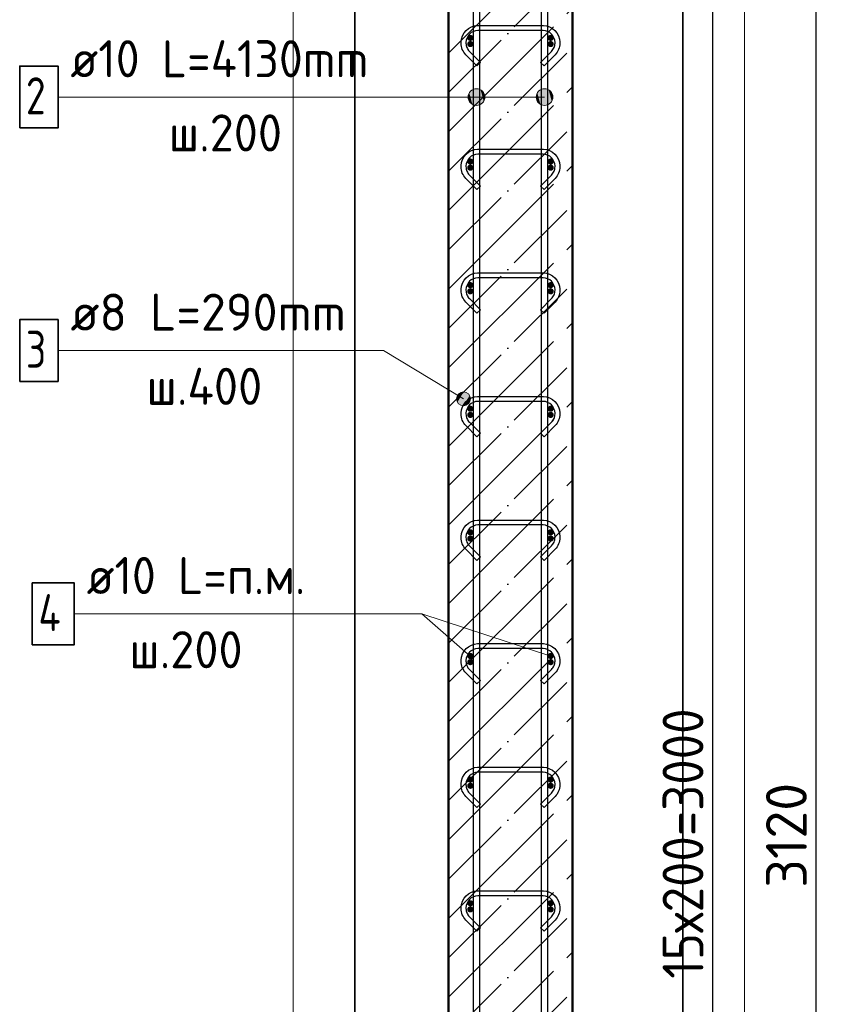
# Model space of a CAD drawing. Header units: millimetres. Extents: x -26477 to 45326, y 46540 to 77465.
# Tile 15 of 50: x -22978 to -21653, y 69815 to 71408. Entities that reach past the tile are written whole.
import ezdxf

# ---------------------------------------------------------------- set-up
doc = ezdxf.new("R2010")
doc.units = ezdxf.units.MM
doc.header["$PDMODE"] = 65
doc.linetypes.add('______11', pattern=[150, 120, -15, 0, -15])
doc.linetypes.add('______5', pattern=[330, 240, -30, 30, -30])
for name, color, linetype, lineweight in [('Standard', 7, 'Continuous', 25), ('Арм.стержн. Арматура края', 96, 'Continuous', 35), ('Арм.стержн. вертикальными 1', 22, 'Continuous', 35), ('Арм.стержн.горизонт. 1', 180, 'Continuous', 35), ('Размерная линия_ общее', 7, 'Continuous', 13)]:
    doc.layers.add(name, color=color, linetype=linetype, lineweight=lineweight)
doc.layers.add('Арм.стержн.Стяжки', color=7, linetype='Continuous', lineweight=35, true_color=0x501e0f)
doc.styles.add('ISOCPEUR', font='ISOCPEUR')
doc.dimstyles.new('DIMSTYLE_5', dxfattribs={"dimtxt": 66, "dimasz": 75, "dimexe": 0, "dimexo": 0, "dimgap": 33, "dimtad": 2, "dimdec": 0, "dimrnd": 5, "dimzin": 12, "dimdsep": 46, "dimtxsty": 'ISOCPEUR', "dimblk1": 'ALL_ML_STRICH', "dimblk2": 'ALL_ML_STRICH', "dimsah": 1, "dimcen": 0, "dimclrd": 7, "dimclre": 256, "dimclrt": 7, "dimadec": 0, "dimazin": 0, "dimtfac": 1, "dimtdec": 0, "dimtix": 1, "dimtmove": 2, "dimatfit": 3, "dimfxl": 0, "dimtzin": 0, "dimlwd": 0, "dimlwe": -3, "dimarcsym": 0})

# ---------------------------------------------------------------- blocks, each defined once
blk = doc.blocks.new('ALL_ML_STRICH')
at = {"color": 0, "linetype": 'ByBlock', "lineweight": -2}
for p, q in [((0, -0.5), (0, 0.5)), ((-0.3, -0.3), (0.3, 0.3)), ((-1, 0), (0.5, 0))]:
    blk.add_line(p, q, dxfattribs=at)
blk = doc.blocks.new('*D40')
at = {"layer": 'DEFPOINTS', "color": 7, "linetype": 'Continuous', "lineweight": 13, "transparency": 33554687}
for p in [(-21988.7, 71638.6), (-21960.1, 68518.6), (-21690.8, 68518.6)]:
    blk.add_point(p, dxfattribs=at)
at = {"layer": 'Размерная линия_ общее', "color": 253, "linetype": 'Continuous', "lineweight": -2, "true_color": 0xa0a0a0, "transparency": 33554687}
for p, q in [((-21968.7, 71638.6), (-21690.8, 71638.6)), ((-21940.1, 68518.6), (-21690.8, 68518.6))]:
    blk.add_line(p, q, dxfattribs=at)
at = {"layer": 'Размерная линия_ общее', "color": 7, "linetype": 'Continuous', "lineweight": -2, "transparency": 33554687}
blk.add_line((-21690.8, 68518.6), (-21690.8, 71638.6), dxfattribs=at)
at = {"layer": 'Размерная линия_ общее', "color": 7, "linetype": 'Continuous', "lineweight": 13, "transparency": 33554687, "xscale": 75, "yscale": 75, "zscale": 75}
for p, rotation in [((-21690.8, 71638.6), 90), ((-21690.8, 68518.6), 270)]:
    blk.add_blockref('ALL_ML_STRICH', p, dxfattribs=dict(at, rotation=rotation))
at = {"layer": 'Размерная линия_ общее', "color": 7, "linetype": 'Continuous', "lineweight": 13, "transparency": 33554687, "insert": (-21738.8, 70088.5), "char_height": 66, "width": 264, "attachment_point": 5, "rotation": 90, "style": 'ISOCPEUR'}
blk.add_mtext('\\A1;{3120}', dxfattribs=at)
blk = doc.blocks.new('*D43')
at = {"layer": 'DEFPOINTS', "color": 7, "linetype": 'Continuous', "lineweight": 13, "transparency": 33554687}
for p in [(-22119.9, 71578.6), (-22119.9, 68578.6), (-21858, 68578.6)]:
    blk.add_point(p, dxfattribs=at)
at = {"layer": 'Размерная линия_ общее', "color": 253, "linetype": 'Continuous', "lineweight": -2, "true_color": 0xa0a0a0, "transparency": 33554687}
for p, q in [((-22099.9, 71578.6), (-21858, 71578.6)), ((-22099.9, 68578.6), (-21858, 68578.6))]:
    blk.add_line(p, q, dxfattribs=at)
at = {"layer": 'Размерная линия_ общее', "color": 7, "linetype": 'Continuous', "lineweight": -2, "transparency": 33554687}
blk.add_line((-21858, 68578.6), (-21858, 71578.6), dxfattribs=at)
at = {"layer": 'Размерная линия_ общее', "color": 7, "linetype": 'Continuous', "lineweight": 13, "transparency": 33554687, "xscale": 75, "yscale": 75, "zscale": 75}
for p, rotation in [((-21858, 71578.6), 90), ((-21858, 68578.6), 270)]:
    blk.add_blockref('ALL_ML_STRICH', p, dxfattribs=dict(at, rotation=rotation))
at = {"layer": 'Размерная линия_ общее', "color": 7, "linetype": 'Continuous', "lineweight": 13, "transparency": 33554687, "insert": (-21939, 69856.6), "char_height": 66, "width": 3.3, "attachment_point": 1, "rotation": 90, "line_spacing_factor": 0.60241, "style": 'ISOCPEUR'}
blk.add_mtext('\\W0.91;15х200=3000', dxfattribs=at)

msp = doc.modelspace()

# ---------------------------------------------------------------- hatches: boundary and pattern name
at = {"layer": 'Арм.стержн. Арматура края', "linetype": 'Continuous', "lineweight": 50, "transparency": 33554687}
for points in [[(-22244.9, 71368.6), (-22245.3, 71370.6), (-22246.4, 71372.2), (-22248, 71373.3), (-22249.9, 71373.6), (-22251.8, 71373.3), (-22253.5, 71372.2), (-22254.6, 71370.6), (-22254.9, 71368.6), (-22254.6, 71366.7), (-22253.5, 71365.1), (-22251.8, 71364), (-22249.9, 71363.6), (-22248, 71364), (-22246.4, 71365.1), (-22245.3, 71366.7)], [(-22114.9, 71368.6), (-22115.3, 71370.6), (-22116.4, 71372.2), (-22118, 71373.3), (-22119.9, 71373.6), (-22121.8, 71373.3), (-22123.5, 71372.2), (-22124.6, 71370.6), (-22124.9, 71368.6), (-22124.6, 71366.7), (-22123.5, 71365.1), (-22121.8, 71364), (-22119.9, 71363.6), (-22118, 71364), (-22116.4, 71365.1), (-22115.3, 71366.7)], [(-22244.9, 71168.6), (-22245.3, 71170.6), (-22246.4, 71172.2), (-22248, 71173.3), (-22249.9, 71173.6), (-22251.8, 71173.3), (-22253.5, 71172.2), (-22254.6, 71170.6), (-22254.9, 71168.6), (-22254.6, 71166.7), (-22253.5, 71165.1), (-22251.8, 71164), (-22249.9, 71163.6), (-22248, 71164), (-22246.4, 71165.1), (-22245.3, 71166.7)], [(-22114.9, 71168.6), (-22115.3, 71170.6), (-22116.4, 71172.2), (-22118, 71173.3), (-22119.9, 71173.6), (-22121.8, 71173.3), (-22123.5, 71172.2), (-22124.6, 71170.6), (-22124.9, 71168.6), (-22124.6, 71166.7), (-22123.5, 71165.1), (-22121.8, 71164), (-22119.9, 71163.6), (-22118, 71164), (-22116.4, 71165.1), (-22115.3, 71166.7)], [(-22244.9, 70968.6), (-22245.3, 70970.6), (-22246.4, 70972.2), (-22248, 70973.3), (-22249.9, 70973.6), (-22251.8, 70973.3), (-22253.5, 70972.2), (-22254.6, 70970.6), (-22254.9, 70968.6), (-22254.6, 70966.7), (-22253.5, 70965.1), (-22251.8, 70964), (-22249.9, 70963.6), (-22248, 70964), (-22246.4, 70965.1), (-22245.3, 70966.7)], [(-22114.9, 70968.6), (-22115.3, 70970.6), (-22116.4, 70972.2), (-22118, 70973.3), (-22119.9, 70973.6), (-22121.8, 70973.3), (-22123.5, 70972.2), (-22124.6, 70970.6), (-22124.9, 70968.6), (-22124.6, 70966.7), (-22123.5, 70965.1), (-22121.8, 70964), (-22119.9, 70963.6), (-22118, 70964), (-22116.4, 70965.1), (-22115.3, 70966.7)], [(-22244.9, 70768.6), (-22245.3, 70770.6), (-22246.4, 70772.2), (-22248, 70773.3), (-22249.9, 70773.6), (-22251.8, 70773.3), (-22253.5, 70772.2), (-22254.6, 70770.6), (-22254.9, 70768.6), (-22254.6, 70766.7), (-22253.5, 70765.1), (-22251.8, 70764), (-22249.9, 70763.6), (-22248, 70764), (-22246.4, 70765.1), (-22245.3, 70766.7)], [(-22114.9, 70768.6), (-22115.3, 70770.6), (-22116.4, 70772.2), (-22118, 70773.3), (-22119.9, 70773.6), (-22121.8, 70773.3), (-22123.5, 70772.2), (-22124.6, 70770.6), (-22124.9, 70768.6), (-22124.6, 70766.7), (-22123.5, 70765.1), (-22121.8, 70764), (-22119.9, 70763.6), (-22118, 70764), (-22116.4, 70765.1), (-22115.3, 70766.7)], [(-22244.9, 70568.6), (-22245.3, 70570.6), (-22246.4, 70572.2), (-22248, 70573.3), (-22249.9, 70573.6), (-22251.8, 70573.3), (-22253.5, 70572.2), (-22254.6, 70570.6), (-22254.9, 70568.6), (-22254.6, 70566.7), (-22253.5, 70565.1), (-22251.8, 70564), (-22249.9, 70563.6), (-22248, 70564), (-22246.4, 70565.1), (-22245.3, 70566.7)], [(-22114.9, 70568.6), (-22115.3, 70570.6), (-22116.4, 70572.2), (-22118, 70573.3), (-22119.9, 70573.6), (-22121.8, 70573.3), (-22123.5, 70572.2), (-22124.6, 70570.6), (-22124.9, 70568.6), (-22124.6, 70566.7), (-22123.5, 70565.1), (-22121.8, 70564), (-22119.9, 70563.6), (-22118, 70564), (-22116.4, 70565.1), (-22115.3, 70566.7)], [(-22244.9, 70368.6), (-22245.3, 70370.6), (-22246.4, 70372.2), (-22248, 70373.3), (-22249.9, 70373.6), (-22251.8, 70373.3), (-22253.5, 70372.2), (-22254.6, 70370.6), (-22254.9, 70368.6), (-22254.6, 70366.7), (-22253.5, 70365.1), (-22251.8, 70364), (-22249.9, 70363.6), (-22248, 70364), (-22246.4, 70365.1), (-22245.3, 70366.7)], [(-22114.9, 70368.6), (-22115.3, 70370.6), (-22116.4, 70372.2), (-22118, 70373.3), (-22119.9, 70373.6), (-22121.8, 70373.3), (-22123.5, 70372.2), (-22124.6, 70370.6), (-22124.9, 70368.6), (-22124.6, 70366.7), (-22123.5, 70365.1), (-22121.8, 70364), (-22119.9, 70363.6), (-22118, 70364), (-22116.4, 70365.1), (-22115.3, 70366.7)], [(-22244.9, 70168.6), (-22245.3, 70170.6), (-22246.4, 70172.2), (-22248, 70173.3), (-22249.9, 70173.6), (-22251.8, 70173.3), (-22253.5, 70172.2), (-22254.6, 70170.6), (-22254.9, 70168.6), (-22254.6, 70166.7), (-22253.5, 70165.1), (-22251.8, 70164), (-22249.9, 70163.6), (-22248, 70164), (-22246.4, 70165.1), (-22245.3, 70166.7)], [(-22114.9, 70168.6), (-22115.3, 70170.6), (-22116.4, 70172.2), (-22118, 70173.3), (-22119.9, 70173.6), (-22121.8, 70173.3), (-22123.5, 70172.2), (-22124.6, 70170.6), (-22124.9, 70168.6), (-22124.6, 70166.7), (-22123.5, 70165.1), (-22121.8, 70164), (-22119.9, 70163.6), (-22118, 70164), (-22116.4, 70165.1), (-22115.3, 70166.7)], [(-22244.9, 69968.6), (-22245.3, 69970.6), (-22246.4, 69972.2), (-22248, 69973.3), (-22249.9, 69973.6), (-22251.8, 69973.3), (-22253.5, 69972.2), (-22254.6, 69970.6), (-22254.9, 69968.6), (-22254.6, 69966.7), (-22253.5, 69965.1), (-22251.8, 69964), (-22249.9, 69963.6), (-22248, 69964), (-22246.4, 69965.1), (-22245.3, 69966.7)], [(-22114.9, 69968.6), (-22115.3, 69970.6), (-22116.4, 69972.2), (-22118, 69973.3), (-22119.9, 69973.6), (-22121.8, 69973.3), (-22123.5, 69972.2), (-22124.6, 69970.6), (-22124.9, 69968.6), (-22124.6, 69966.7), (-22123.5, 69965.1), (-22121.8, 69964), (-22119.9, 69963.6), (-22118, 69964), (-22116.4, 69965.1), (-22115.3, 69966.7)]]:
    msp.add_hatch(color=4, dxfattribs=at).paths.add_polyline_path(points)
at = {"layer": 'Арм.стержн. вертикальными 1', "linetype": 'Continuous', "lineweight": 13, "transparency": 33554687}
for points in [[(-22251.5, 71276.2), (-22251.5, 71289.7), (-22253.4, 71282.9)], [(-22251.5, 71276.2), (-22251.5, 71289.7), (-22253.4, 71282.9)], [(-22251.5, 71289.7), (-22246.7, 71271.3), (-22246.7, 71294.5)], [(-22251.5, 71289.7), (-22246.7, 71271.3), (-22246.7, 71294.5)], [(-22251.5, 71289.7), (-22251.5, 71276.2), (-22246.7, 71271.3)], [(-22251.5, 71289.7), (-22251.5, 71276.2), (-22246.7, 71271.3)], [(-22246.7, 71294.5), (-22239.9, 71269.4), (-22239.9, 71296.4)], [(-22246.7, 71294.5), (-22239.9, 71269.4), (-22239.9, 71296.4)], [(-22246.7, 71294.5), (-22246.7, 71271.3), (-22239.9, 71269.4)], [(-22246.7, 71294.5), (-22246.7, 71271.3), (-22239.9, 71269.4)], [(-22239.9, 71296.4), (-22239.9, 71269.4), (-22233.2, 71271.3)], [(-22239.9, 71296.4), (-22233.2, 71271.3), (-22233.2, 71294.5)], [(-22239.9, 71296.4), (-22239.9, 71269.4), (-22233.2, 71271.3)], [(-22239.9, 71296.4), (-22233.2, 71271.3), (-22233.2, 71294.5)], [(-22233.2, 71294.5), (-22233.2, 71271.3), (-22228.3, 71276.2)], [(-22233.2, 71294.5), (-22228.3, 71276.2), (-22228.3, 71289.7)], [(-22233.2, 71294.5), (-22233.2, 71271.3), (-22228.3, 71276.2)], [(-22233.2, 71294.5), (-22228.3, 71276.2), (-22228.3, 71289.7)], [(-22228.3, 71289.7), (-22228.3, 71276.2), (-22226.4, 71282.9)], [(-22228.3, 71289.7), (-22228.3, 71276.2), (-22226.4, 71282.9)], [(-22141.5, 71276.2), (-22141.5, 71289.7), (-22143.4, 71282.9)], [(-22141.5, 71276.2), (-22141.5, 71289.7), (-22143.4, 71282.9)], [(-22141.5, 71289.7), (-22136.7, 71271.3), (-22136.7, 71294.5)], [(-22141.5, 71289.7), (-22136.7, 71271.3), (-22136.7, 71294.5)], [(-22141.5, 71289.7), (-22141.5, 71276.2), (-22136.7, 71271.3)], [(-22141.5, 71289.7), (-22141.5, 71276.2), (-22136.7, 71271.3)], [(-22136.7, 71294.5), (-22129.9, 71269.4), (-22129.9, 71296.4)], [(-22136.7, 71294.5), (-22129.9, 71269.4), (-22129.9, 71296.4)], [(-22136.7, 71294.5), (-22136.7, 71271.3), (-22129.9, 71269.4)], [(-22136.7, 71294.5), (-22136.7, 71271.3), (-22129.9, 71269.4)], [(-22129.9, 71296.4), (-22129.9, 71269.4), (-22123.2, 71271.3)], [(-22129.9, 71296.4), (-22123.2, 71271.3), (-22123.2, 71294.5)], [(-22129.9, 71296.4), (-22129.9, 71269.4), (-22123.2, 71271.3)], [(-22129.9, 71296.4), (-22123.2, 71271.3), (-22123.2, 71294.5)], [(-22123.2, 71294.5), (-22123.2, 71271.3), (-22118.3, 71276.2)], [(-22123.2, 71294.5), (-22118.3, 71276.2), (-22118.3, 71289.7)], [(-22123.2, 71294.5), (-22123.2, 71271.3), (-22118.3, 71276.2)], [(-22123.2, 71294.5), (-22118.3, 71276.2), (-22118.3, 71289.7)], [(-22118.3, 71289.7), (-22118.3, 71276.2), (-22116.4, 71282.9)], [(-22118.3, 71289.7), (-22118.3, 71276.2), (-22116.4, 71282.9)]]:
    msp.add_hatch(color=7, dxfattribs=at).paths.add_polyline_path(points)
at = {"layer": 'Арм.стержн.горизонт. 1', "linetype": 'Continuous', "lineweight": 50, "transparency": 33554687}
for points in [[(-22244.9, 71378.6), (-22245.3, 71380.6), (-22246.4, 71382.2), (-22248, 71383.3), (-22249.9, 71383.6), (-22251.8, 71383.3), (-22253.5, 71382.2), (-22254.6, 71380.6), (-22254.9, 71378.6), (-22254.6, 71376.7), (-22253.5, 71375.1), (-22251.8, 71374), (-22249.9, 71373.6), (-22248, 71374), (-22246.4, 71375.1), (-22245.3, 71376.7)], [(-22114.9, 71378.6), (-22115.3, 71380.6), (-22116.4, 71382.2), (-22118, 71383.3), (-22119.9, 71383.6), (-22121.8, 71383.3), (-22123.5, 71382.2), (-22124.6, 71380.6), (-22124.9, 71378.6), (-22124.6, 71376.7), (-22123.5, 71375.1), (-22121.8, 71374), (-22119.9, 71373.6), (-22118, 71374), (-22116.4, 71375.1), (-22115.3, 71376.7)], [(-22244.9, 71178.6), (-22245.3, 71180.6), (-22246.4, 71182.2), (-22248, 71183.3), (-22249.9, 71183.6), (-22251.8, 71183.3), (-22253.5, 71182.2), (-22254.6, 71180.6), (-22254.9, 71178.6), (-22254.6, 71176.7), (-22253.5, 71175.1), (-22251.8, 71174), (-22249.9, 71173.6), (-22248, 71174), (-22246.4, 71175.1), (-22245.3, 71176.7)], [(-22114.9, 71178.6), (-22115.3, 71180.6), (-22116.4, 71182.2), (-22118, 71183.3), (-22119.9, 71183.6), (-22121.8, 71183.3), (-22123.5, 71182.2), (-22124.6, 71180.6), (-22124.9, 71178.6), (-22124.6, 71176.7), (-22123.5, 71175.1), (-22121.8, 71174), (-22119.9, 71173.6), (-22118, 71174), (-22116.4, 71175.1), (-22115.3, 71176.7)], [(-22244.9, 70978.6), (-22245.3, 70980.6), (-22246.4, 70982.2), (-22248, 70983.3), (-22249.9, 70983.6), (-22251.8, 70983.3), (-22253.5, 70982.2), (-22254.6, 70980.6), (-22254.9, 70978.6), (-22254.6, 70976.7), (-22253.5, 70975.1), (-22251.8, 70974), (-22249.9, 70973.6), (-22248, 70974), (-22246.4, 70975.1), (-22245.3, 70976.7)], [(-22114.9, 70978.6), (-22115.3, 70980.6), (-22116.4, 70982.2), (-22118, 70983.3), (-22119.9, 70983.6), (-22121.8, 70983.3), (-22123.5, 70982.2), (-22124.6, 70980.6), (-22124.9, 70978.6), (-22124.6, 70976.7), (-22123.5, 70975.1), (-22121.8, 70974), (-22119.9, 70973.6), (-22118, 70974), (-22116.4, 70975.1), (-22115.3, 70976.7)], [(-22244.9, 70778.6), (-22245.3, 70780.6), (-22246.4, 70782.2), (-22248, 70783.3), (-22249.9, 70783.6), (-22251.8, 70783.3), (-22253.5, 70782.2), (-22254.6, 70780.6), (-22254.9, 70778.6), (-22254.6, 70776.7), (-22253.5, 70775.1), (-22251.8, 70774), (-22249.9, 70773.6), (-22248, 70774), (-22246.4, 70775.1), (-22245.3, 70776.7)], [(-22114.9, 70778.6), (-22115.3, 70780.6), (-22116.4, 70782.2), (-22118, 70783.3), (-22119.9, 70783.6), (-22121.8, 70783.3), (-22123.5, 70782.2), (-22124.6, 70780.6), (-22124.9, 70778.6), (-22124.6, 70776.7), (-22123.5, 70775.1), (-22121.8, 70774), (-22119.9, 70773.6), (-22118, 70774), (-22116.4, 70775.1), (-22115.3, 70776.7)], [(-22244.9, 70578.6), (-22245.3, 70580.6), (-22246.4, 70582.2), (-22248, 70583.3), (-22249.9, 70583.6), (-22251.8, 70583.3), (-22253.5, 70582.2), (-22254.6, 70580.6), (-22254.9, 70578.6), (-22254.6, 70576.7), (-22253.5, 70575.1), (-22251.8, 70574), (-22249.9, 70573.6), (-22248, 70574), (-22246.4, 70575.1), (-22245.3, 70576.7)], [(-22114.9, 70578.6), (-22115.3, 70580.6), (-22116.4, 70582.2), (-22118, 70583.3), (-22119.9, 70583.6), (-22121.8, 70583.3), (-22123.5, 70582.2), (-22124.6, 70580.6), (-22124.9, 70578.6), (-22124.6, 70576.7), (-22123.5, 70575.1), (-22121.8, 70574), (-22119.9, 70573.6), (-22118, 70574), (-22116.4, 70575.1), (-22115.3, 70576.7)], [(-22244.9, 70378.6), (-22245.3, 70380.6), (-22246.4, 70382.2), (-22248, 70383.3), (-22249.9, 70383.6), (-22251.8, 70383.3), (-22253.5, 70382.2), (-22254.6, 70380.6), (-22254.9, 70378.6), (-22254.6, 70376.7), (-22253.5, 70375.1), (-22251.8, 70374), (-22249.9, 70373.6), (-22248, 70374), (-22246.4, 70375.1), (-22245.3, 70376.7)], [(-22114.9, 70378.6), (-22115.3, 70380.6), (-22116.4, 70382.2), (-22118, 70383.3), (-22119.9, 70383.6), (-22121.8, 70383.3), (-22123.5, 70382.2), (-22124.6, 70380.6), (-22124.9, 70378.6), (-22124.6, 70376.7), (-22123.5, 70375.1), (-22121.8, 70374), (-22119.9, 70373.6), (-22118, 70374), (-22116.4, 70375.1), (-22115.3, 70376.7)], [(-22244.9, 70178.6), (-22245.3, 70180.6), (-22246.4, 70182.2), (-22248, 70183.3), (-22249.9, 70183.6), (-22251.8, 70183.3), (-22253.5, 70182.2), (-22254.6, 70180.6), (-22254.9, 70178.6), (-22254.6, 70176.7), (-22253.5, 70175.1), (-22251.8, 70174), (-22249.9, 70173.6), (-22248, 70174), (-22246.4, 70175.1), (-22245.3, 70176.7)], [(-22114.9, 70178.6), (-22115.3, 70180.6), (-22116.4, 70182.2), (-22118, 70183.3), (-22119.9, 70183.6), (-22121.8, 70183.3), (-22123.5, 70182.2), (-22124.6, 70180.6), (-22124.9, 70178.6), (-22124.6, 70176.7), (-22123.5, 70175.1), (-22121.8, 70174), (-22119.9, 70173.6), (-22118, 70174), (-22116.4, 70175.1), (-22115.3, 70176.7)], [(-22244.9, 69978.6), (-22245.3, 69980.6), (-22246.4, 69982.2), (-22248, 69983.3), (-22249.9, 69983.6), (-22251.8, 69983.3), (-22253.5, 69982.2), (-22254.6, 69980.6), (-22254.9, 69978.6), (-22254.6, 69976.7), (-22253.5, 69975.1), (-22251.8, 69974), (-22249.9, 69973.6), (-22248, 69974), (-22246.4, 69975.1), (-22245.3, 69976.7)], [(-22114.9, 69978.6), (-22115.3, 69980.6), (-22116.4, 69982.2), (-22118, 69983.3), (-22119.9, 69983.6), (-22121.8, 69983.3), (-22123.5, 69982.2), (-22124.6, 69980.6), (-22124.9, 69978.6), (-22124.6, 69976.7), (-22123.5, 69975.1), (-22121.8, 69974), (-22119.9, 69973.6), (-22118, 69974), (-22116.4, 69975.1), (-22115.3, 69976.7)]]:
    msp.add_hatch(color=4, dxfattribs=at).paths.add_polyline_path(points)
at = {"layer": 'Арм.стержн.Стяжки', "linetype": 'Continuous', "lineweight": 13, "transparency": 33554687}
for points in [[(-22272.1, 70794.8), (-22266.3, 70804.5), (-22270.6, 70800.5)], [(-22266.3, 70804.5), (-22272.1, 70794.8), (-22270.7, 70789.3)], [(-22266.3, 70804.5), (-22270.7, 70789.3), (-22260.7, 70805.8)], [(-22260.7, 70805.8), (-22270.7, 70789.3), (-22266.7, 70785)], [(-22260.7, 70805.8), (-22266.7, 70785), (-22255.1, 70804.3)], [(-22255.1, 70804.3), (-22266.7, 70785), (-22261.1, 70783.5)], [(-22255.1, 70804.3), (-22261.1, 70783.5), (-22251.1, 70800)], [(-22251.1, 70800), (-22261.1, 70783.5), (-22255.6, 70784.8)], [(-22251.1, 70800), (-22255.6, 70784.8), (-22249.7, 70794.5)], [(-22249.7, 70794.5), (-22255.6, 70784.8), (-22251.3, 70788.8)]]:
    msp.add_hatch(color=7, dxfattribs=at).paths.add_polyline_path(points)

# ---------------------------------------------------------------- linework, layer by layer
at = {"color": 52, "linetype": 'Continuous', "lineweight": -3, "transparency": 33554687}
for p, q in [((-22436.5, 72722), (-22436.5, 68173.4)), ((-22436.5, 68173.4), (-22436.5, 72722)), ((-21906.5, 72722), (-21906.5, 68173.4)), ((-21906.5, 68173.4), (-21906.5, 72722))]:
    msp.add_line(p, q, dxfattribs=at)
at = {"layer": 'Standard', "color": 7, "linetype": 'Continuous', "lineweight": 50, "transparency": 33554687}
for p, q in [((-22284.9, 71638.6), (-22284.9, 68518.6)), ((-22084.9, 68518.6), (-22084.9, 71638.6))]:
    msp.add_line(p, q, dxfattribs=at)
at = {"layer": 'Standard', "color": 7, "linetype": '______5', "lineweight": -3, "transparency": 33554687}
for p, q in [((-22284.9, 71353.9), (-22084.9, 71553.9)), ((-22284.9, 71226.6), (-22084.9, 71426.6)), ((-22284.9, 71099.3), (-22084.9, 71299.3)), ((-22284.9, 70972), (-22084.9, 71172)), ((-22284.9, 70844.7), (-22084.9, 71044.7)), ((-22284.9, 70717.5), (-22084.9, 70917.5)), ((-22284.9, 70590.2), (-22084.9, 70790.2)), ((-22284.9, 70462.9), (-22084.9, 70662.9)), ((-22284.9, 70335.6), (-22084.9, 70535.6)), ((-22284.9, 70208.3), (-22084.9, 70408.3)), ((-22284.9, 70081.1), (-22084.9, 70281.1)), ((-22284.9, 69953.8), (-22084.9, 70153.8)), ((-22284.9, 69826.5), (-22084.9, 70026.5)), ((-22284.9, 69699.2), (-22084.9, 69899.2))]:
    msp.add_line(p, q, dxfattribs=at)
at = {"layer": 'Standard', "color": 7, "linetype": '______11', "lineweight": -3, "transparency": 33554687}
for p, q in [((-22284.9, 71290.2), (-22084.9, 71490.2)), ((-22284.9, 71162.9), (-22084.9, 71362.9)), ((-22284.9, 71035.7), (-22084.9, 71235.7)), ((-22284.9, 70908.4), (-22084.9, 71108.4)), ((-22284.9, 70781.1), (-22084.9, 70981.1)), ((-22284.9, 70653.8), (-22084.9, 70853.8)), ((-22284.9, 70526.5), (-22084.9, 70726.5)), ((-22284.9, 70399.3), (-22084.9, 70599.3)), ((-22284.9, 70272), (-22084.9, 70472)), ((-22284.9, 70144.7), (-22084.9, 70344.7)), ((-22284.9, 70017.4), (-22084.9, 70217.4)), ((-22284.9, 69890.2), (-22084.9, 70090.2)), ((-22284.9, 69762.9), (-22084.9, 69962.9)), ((-22284.9, 69635.6), (-22084.9, 69835.6))]:
    msp.add_line(p, q, dxfattribs=at)
at = {"layer": 'Standard', "color": 7, "linetype": 'Continuous', "lineweight": 13, "transparency": 33554687}
msp.add_line((-22119.9, 70378.6), (-22328.3, 70446.8), dxfattribs=at)
msp.add_lwpolyline([(-22536.5, 68073.4), (-21806.5, 68073.4), (-21806.5, 72822), (-22536.5, 72822), (-22536.5, 68073.4)], dxfattribs=at)
at = {"layer": 'Арм.стержн. вертикальными 1', "color": 7, "linetype": 'Continuous', "lineweight": 13, "transparency": 33554687}
for p, q in [((-22239.9, 71296.4), (-22239.9, 71296.4)), ((-22239.9, 71296.4), (-22239.9, 71296.4)), ((-22129.9, 71296.4), (-22129.9, 71296.4)), ((-22129.9, 71296.4), (-22129.9, 71296.4)), ((-22916.5, 71282.9), (-22324.5, 71282.9)), ((-22324.5, 71282.9), (-22129.9, 71282.9)), ((-22324.5, 71282.9), (-22129.9, 71282.9)), ((-22324.5, 71282.9), (-22239.9, 71282.9)), ((-22324.5, 71282.9), (-22239.9, 71282.9)), ((-22253.4, 71282.9), (-22253.4, 71282.9)), ((-22253.4, 71282.9), (-22253.4, 71282.9)), ((-22226.4, 71282.9), (-22226.4, 71282.9)), ((-22226.4, 71282.9), (-22226.4, 71282.9)), ((-22143.4, 71282.9), (-22143.4, 71282.9)), ((-22143.4, 71282.9), (-22143.4, 71282.9)), ((-22116.4, 71282.9), (-22116.4, 71282.9)), ((-22116.4, 71282.9), (-22116.4, 71282.9)), ((-22239.9, 71269.4), (-22239.9, 71269.4)), ((-22239.9, 71269.4), (-22239.9, 71269.4)), ((-22129.9, 71269.4), (-22129.9, 71269.4)), ((-22129.9, 71269.4), (-22129.9, 71269.4))]:
    msp.add_line(p, q, dxfattribs=at)
at = {"layer": 'Арм.стержн. вертикальными 1', "color": 4, "linetype": 'Continuous', "lineweight": 25, "transparency": 33554687}
for points in [[(-22244.9, 68518.6), (-22244.9, 72648.6), (-22234.9, 72648.6), (-22234.9, 68518.6), (-22244.9, 68518.6)], [(-22244.9, 68518.6), (-22244.9, 72648.6), (-22234.9, 72648.6), (-22234.9, 68518.6), (-22244.9, 68518.6)], [(-22134.9, 68518.6), (-22134.9, 72648.6), (-22124.9, 72648.6), (-22124.9, 68518.6), (-22134.9, 68518.6)], [(-22134.9, 68518.6), (-22134.9, 72648.6), (-22124.9, 72648.6), (-22124.9, 68518.6), (-22134.9, 68518.6)]]:
    msp.add_lwpolyline(points, dxfattribs=at)
at = {"layer": 'Арм.стержн. вертикальными 1', "color": 7, "linetype": 'Continuous', "lineweight": 35, "transparency": 33554687}
msp.add_lwpolyline([(-22978.5, 71232.9), (-22916.5, 71232.9), (-22916.5, 71332.9), (-22978.5, 71332.9), (-22978.5, 71232.9)], dxfattribs=at)
at = {"layer": 'Арм.стержн. вертикальными 1', "color": 7, "linetype": 'Continuous', "lineweight": 13, "transparency": 33554687}
for centre in [(-22239.9, 71282.9), (-22239.9, 71282.9), (-22129.9, 71282.9), (-22129.9, 71282.9)]:
    msp.add_circle(centre, 13.5, dxfattribs=at)
at = {"layer": 'Арм.стержн.горизонт. 1', "color": 7, "linetype": 'Continuous', "lineweight": 13, "transparency": 33554687}
for p, q in [((-22890.3, 70446.8), (-22328.3, 70446.8)), ((-22328.3, 70446.8), (-22249.9, 70378.6))]:
    msp.add_line(p, q, dxfattribs=at)
at = {"layer": 'Арм.стержн.горизонт. 1', "color": 7, "linetype": 'Continuous', "lineweight": 35, "transparency": 33554687}
msp.add_lwpolyline([(-22958.3, 70396.8), (-22890.3, 70396.8), (-22890.3, 70496.8), (-22958.3, 70496.8), (-22958.3, 70396.8)], dxfattribs=at)
at = {"layer": 'Арм.стержн.Стяжки', "color": 7, "linetype": 'Continuous', "lineweight": 13, "transparency": 33554687}
for p, q in [((-22916.5, 70872.9), (-22390.5, 70872.9)), ((-22390.5, 70872.9), (-22260.9, 70794.6)), ((-22270.6, 70800.5), (-22270.6, 70800.5)), ((-22255.1, 70804.3), (-22255.1, 70804.3)), ((-22266.7, 70785), (-22266.7, 70785)), ((-22251.3, 70788.8), (-22251.3, 70788.8))]:
    msp.add_line(p, q, dxfattribs=at)
at = {"layer": 'Арм.стержн.Стяжки', "color": 40, "linetype": 'Continuous', "lineweight": 25, "transparency": 33554687}
for points in [[(-22136.4, 71338.9), (-22118.5, 71356.8), (-22117.3, 71358.2), (-22116.2, 71359.7), (-22115.2, 71361.3), (-22114.5, 71363), (-22113.8, 71364.7), (-22113.4, 71366.5), (-22113.1, 71368.4), (-22112.9, 71370.3), (-22112.9, 71371.4), (-22113.4, 71375), (-22114.6, 71378.7), (-22116.5, 71382), (-22118.8, 71384.8), (-22121.5, 71387.1), (-22124.9, 71388.9), (-22128.5, 71390.1), (-22132.2, 71390.6), (-22237.7, 71390.6), (-22241.3, 71390.1), (-22245, 71388.9), (-22248.3, 71387.1), (-22251.1, 71384.8), (-22253.3, 71382), (-22255.2, 71378.7), (-22256.4, 71375), (-22256.9, 71371.4), (-22256.9, 71370.3), (-22256.8, 71368.4), (-22256.5, 71366.5), (-22256, 71364.7), (-22255.4, 71363), (-22254.6, 71361.3), (-22253.7, 71359.7), (-22252.6, 71358.2), (-22251.3, 71356.8), (-22233.5, 71338.9), (-22239.1, 71333.3), (-22257.2, 71351.3), (-22258.9, 71353.2), (-22260.4, 71355.3), (-22261.7, 71357.6), (-22262.8, 71359.9), (-22263.7, 71362.3), (-22264.3, 71364.9), (-22264.8, 71367.5), (-22264.9, 71370), (-22264.9, 71372), (-22264.3, 71376.8), (-22262.6, 71381.9), (-22260, 71386.6), (-22256.7, 71390.5), (-22252.9, 71393.7), (-22248.2, 71396.3), (-22243.1, 71398), (-22238.3, 71398.6), (-22131.6, 71398.6), (-22126.7, 71398), (-22121.6, 71396.3), (-22117, 71393.7), (-22113.1, 71390.5), (-22109.9, 71386.6), (-22107.3, 71381.9), (-22105.6, 71376.8), (-22104.9, 71372), (-22104.9, 71370), (-22105.1, 71367.5), (-22105.5, 71364.9), (-22106.2, 71362.3), (-22107.1, 71359.9), (-22108.2, 71357.6), (-22109.5, 71355.3), (-22111, 71353.2), (-22112.7, 71351.3), (-22130.7, 71333.3), (-22136.4, 71338.9)], [(-22136.4, 71138.9), (-22118.5, 71156.8), (-22117.3, 71158.2), (-22116.2, 71159.7), (-22115.2, 71161.3), (-22114.5, 71163), (-22113.8, 71164.7), (-22113.4, 71166.5), (-22113.1, 71168.4), (-22112.9, 71170.3), (-22112.9, 71171.4), (-22113.4, 71175), (-22114.6, 71178.7), (-22116.5, 71182), (-22118.8, 71184.8), (-22121.5, 71187.1), (-22124.9, 71188.9), (-22128.5, 71190.1), (-22132.2, 71190.6), (-22237.7, 71190.6), (-22241.3, 71190.1), (-22245, 71188.9), (-22248.3, 71187.1), (-22251.1, 71184.8), (-22253.3, 71182), (-22255.2, 71178.7), (-22256.4, 71175), (-22256.9, 71171.4), (-22256.9, 71170.3), (-22256.8, 71168.4), (-22256.5, 71166.5), (-22256, 71164.7), (-22255.4, 71163), (-22254.6, 71161.3), (-22253.7, 71159.7), (-22252.6, 71158.2), (-22251.3, 71156.8), (-22233.5, 71138.9), (-22239.1, 71133.3), (-22257.2, 71151.3), (-22258.9, 71153.2), (-22260.4, 71155.3), (-22261.7, 71157.6), (-22262.8, 71159.9), (-22263.7, 71162.3), (-22264.3, 71164.9), (-22264.8, 71167.5), (-22264.9, 71170), (-22264.9, 71172), (-22264.3, 71176.8), (-22262.6, 71181.9), (-22260, 71186.6), (-22256.7, 71190.5), (-22252.9, 71193.7), (-22248.2, 71196.3), (-22243.1, 71198), (-22238.3, 71198.6), (-22131.6, 71198.6), (-22126.7, 71198), (-22121.6, 71196.3), (-22117, 71193.7), (-22113.1, 71190.5), (-22109.9, 71186.6), (-22107.3, 71181.9), (-22105.6, 71176.8), (-22104.9, 71172), (-22104.9, 71170), (-22105.1, 71167.5), (-22105.5, 71164.9), (-22106.2, 71162.3), (-22107.1, 71159.9), (-22108.2, 71157.6), (-22109.5, 71155.3), (-22111, 71153.2), (-22112.7, 71151.3), (-22130.7, 71133.3), (-22136.4, 71138.9)], [(-22136.4, 70938.9), (-22118.5, 70956.8), (-22117.3, 70958.2), (-22116.2, 70959.7), (-22115.2, 70961.3), (-22114.5, 70963), (-22113.8, 70964.7), (-22113.4, 70966.5), (-22113.1, 70968.4), (-22112.9, 70970.3), (-22112.9, 70971.4), (-22113.4, 70975), (-22114.6, 70978.7), (-22116.5, 70982), (-22118.8, 70984.8), (-22121.5, 70987.1), (-22124.9, 70988.9), (-22128.5, 70990.1), (-22132.2, 70990.6), (-22237.7, 70990.6), (-22241.3, 70990.1), (-22245, 70988.9), (-22248.3, 70987.1), (-22251.1, 70984.8), (-22253.3, 70982), (-22255.2, 70978.7), (-22256.4, 70975), (-22256.9, 70971.4), (-22256.9, 70970.3), (-22256.8, 70968.4), (-22256.5, 70966.5), (-22256, 70964.7), (-22255.4, 70963), (-22254.6, 70961.3), (-22253.7, 70959.7), (-22252.6, 70958.2), (-22251.3, 70956.8), (-22233.5, 70938.9), (-22239.1, 70933.3), (-22257.2, 70951.3), (-22258.9, 70953.2), (-22260.4, 70955.3), (-22261.7, 70957.6), (-22262.8, 70959.9), (-22263.7, 70962.4), (-22264.3, 70964.9), (-22264.8, 70967.5), (-22264.9, 70970), (-22264.9, 70972), (-22264.3, 70976.8), (-22262.6, 70981.9), (-22260, 70986.6), (-22256.7, 70990.5), (-22252.9, 70993.7), (-22248.2, 70996.3), (-22243.1, 70998), (-22238.3, 70998.6), (-22131.6, 70998.6), (-22126.7, 70998), (-22121.6, 70996.3), (-22117, 70993.7), (-22113.1, 70990.5), (-22109.9, 70986.6), (-22107.3, 70981.9), (-22105.6, 70976.8), (-22104.9, 70972), (-22104.9, 70970), (-22105.1, 70967.5), (-22105.5, 70964.9), (-22106.2, 70962.4), (-22107.1, 70959.9), (-22108.2, 70957.6), (-22109.5, 70955.3), (-22111, 70953.2), (-22112.7, 70951.3), (-22130.7, 70933.3), (-22136.4, 70938.9)], [(-22136.4, 70738.9), (-22118.5, 70756.8), (-22117.3, 70758.2), (-22116.2, 70759.7), (-22115.2, 70761.3), (-22114.5, 70763), (-22113.8, 70764.7), (-22113.4, 70766.5), (-22113.1, 70768.4), (-22112.9, 70770.3), (-22112.9, 70771.4), (-22113.4, 70775), (-22114.6, 70778.7), (-22116.5, 70782), (-22118.8, 70784.8), (-22121.5, 70787.1), (-22124.9, 70788.9), (-22128.5, 70790.1), (-22132.2, 70790.6), (-22237.7, 70790.6), (-22241.3, 70790.1), (-22245, 70788.9), (-22248.3, 70787.1), (-22251.1, 70784.8), (-22253.3, 70782), (-22255.2, 70778.7), (-22256.4, 70775), (-22256.9, 70771.4), (-22256.9, 70770.3), (-22256.8, 70768.4), (-22256.5, 70766.5), (-22256, 70764.7), (-22255.4, 70763), (-22254.6, 70761.3), (-22253.7, 70759.7), (-22252.6, 70758.2), (-22251.3, 70756.8), (-22233.5, 70738.9), (-22239.1, 70733.3), (-22257.2, 70751.3), (-22258.9, 70753.2), (-22260.4, 70755.3), (-22261.7, 70757.6), (-22262.8, 70759.9), (-22263.7, 70762.4), (-22264.3, 70764.9), (-22264.8, 70767.5), (-22264.9, 70770), (-22264.9, 70772), (-22264.3, 70776.8), (-22262.6, 70781.9), (-22260, 70786.6), (-22256.7, 70790.5), (-22252.9, 70793.7), (-22248.2, 70796.3), (-22243.1, 70798), (-22238.3, 70798.6), (-22131.6, 70798.6), (-22126.7, 70798), (-22121.6, 70796.3), (-22117, 70793.7), (-22113.1, 70790.5), (-22109.9, 70786.6), (-22107.3, 70781.9), (-22105.6, 70776.8), (-22104.9, 70772), (-22104.9, 70770), (-22105.1, 70767.5), (-22105.5, 70764.9), (-22106.2, 70762.4), (-22107.1, 70759.9), (-22108.2, 70757.6), (-22109.5, 70755.3), (-22111, 70753.2), (-22112.7, 70751.3), (-22130.7, 70733.3), (-22136.4, 70738.9)], [(-22136.4, 70538.9), (-22118.5, 70556.8), (-22117.3, 70558.2), (-22116.2, 70559.7), (-22115.2, 70561.3), (-22114.5, 70563), (-22113.8, 70564.7), (-22113.4, 70566.5), (-22113.1, 70568.4), (-22112.9, 70570.3), (-22112.9, 70571.4), (-22113.4, 70575), (-22114.6, 70578.7), (-22116.5, 70582), (-22118.8, 70584.8), (-22121.5, 70587.1), (-22124.9, 70588.9), (-22128.5, 70590.1), (-22132.2, 70590.6), (-22237.7, 70590.6), (-22241.3, 70590.1), (-22245, 70588.9), (-22248.3, 70587.1), (-22251.1, 70584.8), (-22253.3, 70582), (-22255.2, 70578.7), (-22256.4, 70575), (-22256.9, 70571.4), (-22256.9, 70570.3), (-22256.8, 70568.4), (-22256.5, 70566.5), (-22256, 70564.7), (-22255.4, 70563), (-22254.6, 70561.3), (-22253.7, 70559.7), (-22252.6, 70558.2), (-22251.3, 70556.8), (-22233.5, 70538.9), (-22239.1, 70533.3), (-22257.2, 70551.3), (-22258.9, 70553.2), (-22260.4, 70555.3), (-22261.7, 70557.6), (-22262.8, 70559.9), (-22263.7, 70562.4), (-22264.3, 70564.9), (-22264.8, 70567.5), (-22264.9, 70570), (-22264.9, 70572), (-22264.3, 70576.8), (-22262.6, 70581.9), (-22260, 70586.6), (-22256.7, 70590.5), (-22252.9, 70593.7), (-22248.2, 70596.3), (-22243.1, 70598), (-22238.3, 70598.6), (-22131.6, 70598.6), (-22126.7, 70598), (-22121.6, 70596.3), (-22117, 70593.7), (-22113.1, 70590.5), (-22109.9, 70586.6), (-22107.3, 70581.9), (-22105.6, 70576.8), (-22104.9, 70572), (-22104.9, 70570), (-22105.1, 70567.5), (-22105.5, 70564.9), (-22106.2, 70562.4), (-22107.1, 70559.9), (-22108.2, 70557.6), (-22109.5, 70555.3), (-22111, 70553.2), (-22112.7, 70551.3), (-22130.7, 70533.3), (-22136.4, 70538.9)], [(-22136.4, 70338.9), (-22118.5, 70356.8), (-22117.3, 70358.2), (-22116.2, 70359.7), (-22115.2, 70361.3), (-22114.5, 70363), (-22113.8, 70364.7), (-22113.4, 70366.5), (-22113.1, 70368.4), (-22112.9, 70370.3), (-22112.9, 70371.4), (-22113.4, 70375), (-22114.6, 70378.7), (-22116.5, 70382), (-22118.8, 70384.8), (-22121.5, 70387.1), (-22124.9, 70388.9), (-22128.5, 70390.1), (-22132.2, 70390.6), (-22237.7, 70390.6), (-22241.3, 70390.1), (-22245, 70388.9), (-22248.3, 70387.1), (-22251.1, 70384.8), (-22253.3, 70382), (-22255.2, 70378.7), (-22256.4, 70375), (-22256.9, 70371.4), (-22256.9, 70370.3), (-22256.8, 70368.4), (-22256.5, 70366.5), (-22256, 70364.7), (-22255.4, 70363), (-22254.6, 70361.3), (-22253.7, 70359.7), (-22252.6, 70358.2), (-22251.3, 70356.8), (-22233.5, 70338.9), (-22239.1, 70333.3), (-22257.2, 70351.3), (-22258.9, 70353.2), (-22260.4, 70355.3), (-22261.7, 70357.6), (-22262.8, 70359.9), (-22263.7, 70362.3), (-22264.3, 70364.9), (-22264.8, 70367.5), (-22264.9, 70370), (-22264.9, 70372), (-22264.3, 70376.8), (-22262.6, 70381.9), (-22260, 70386.6), (-22256.7, 70390.5), (-22252.9, 70393.7), (-22248.2, 70396.3), (-22243.1, 70398), (-22238.3, 70398.6), (-22131.6, 70398.6), (-22126.7, 70398), (-22121.6, 70396.3), (-22117, 70393.7), (-22113.1, 70390.5), (-22109.9, 70386.6), (-22107.3, 70381.9), (-22105.6, 70376.8), (-22104.9, 70372), (-22104.9, 70370), (-22105.1, 70367.5), (-22105.5, 70364.9), (-22106.2, 70362.3), (-22107.1, 70359.9), (-22108.2, 70357.6), (-22109.5, 70355.3), (-22111, 70353.2), (-22112.7, 70351.3), (-22130.7, 70333.3), (-22136.4, 70338.9)], [(-22136.4, 70138.9), (-22118.5, 70156.8), (-22117.3, 70158.2), (-22116.2, 70159.7), (-22115.2, 70161.3), (-22114.5, 70163), (-22113.8, 70164.7), (-22113.4, 70166.5), (-22113.1, 70168.4), (-22112.9, 70170.3), (-22112.9, 70171.4), (-22113.4, 70175), (-22114.6, 70178.7), (-22116.5, 70182), (-22118.8, 70184.8), (-22121.5, 70187.1), (-22124.9, 70188.9), (-22128.5, 70190.1), (-22132.2, 70190.6), (-22237.7, 70190.6), (-22241.3, 70190.1), (-22245, 70188.9), (-22248.3, 70187.1), (-22251.1, 70184.8), (-22253.3, 70182), (-22255.2, 70178.7), (-22256.4, 70175), (-22256.9, 70171.4), (-22256.9, 70170.3), (-22256.8, 70168.4), (-22256.5, 70166.5), (-22256, 70164.7), (-22255.4, 70163), (-22254.6, 70161.3), (-22253.7, 70159.7), (-22252.6, 70158.2), (-22251.3, 70156.8), (-22233.5, 70138.9), (-22239.1, 70133.3), (-22257.2, 70151.3), (-22258.9, 70153.2), (-22260.4, 70155.3), (-22261.7, 70157.6), (-22262.8, 70159.9), (-22263.7, 70162.3), (-22264.3, 70164.9), (-22264.8, 70167.5), (-22264.9, 70170), (-22264.9, 70172), (-22264.3, 70176.8), (-22262.6, 70181.9), (-22260, 70186.6), (-22256.7, 70190.5), (-22252.9, 70193.7), (-22248.2, 70196.3), (-22243.1, 70198), (-22238.3, 70198.6), (-22131.6, 70198.6), (-22126.7, 70198), (-22121.6, 70196.3), (-22117, 70193.7), (-22113.1, 70190.5), (-22109.9, 70186.6), (-22107.3, 70181.9), (-22105.6, 70176.8), (-22104.9, 70172), (-22104.9, 70170), (-22105.1, 70167.5), (-22105.5, 70164.9), (-22106.2, 70162.3), (-22107.1, 70159.9), (-22108.2, 70157.6), (-22109.5, 70155.3), (-22111, 70153.2), (-22112.7, 70151.3), (-22130.7, 70133.3), (-22136.4, 70138.9)], [(-22136.4, 69938.9), (-22118.5, 69956.8), (-22117.3, 69958.2), (-22116.2, 69959.7), (-22115.2, 69961.3), (-22114.5, 69963), (-22113.8, 69964.7), (-22113.4, 69966.5), (-22113.1, 69968.4), (-22112.9, 69970.3), (-22112.9, 69971.4), (-22113.4, 69975), (-22114.6, 69978.7), (-22116.5, 69982), (-22118.8, 69984.8), (-22121.5, 69987.1), (-22124.9, 69988.9), (-22128.5, 69990.1), (-22132.2, 69990.6), (-22237.7, 69990.6), (-22241.3, 69990.1), (-22245, 69988.9), (-22248.3, 69987.1), (-22251.1, 69984.8), (-22253.3, 69982), (-22255.2, 69978.7), (-22256.4, 69975), (-22256.9, 69971.4), (-22256.9, 69970.3), (-22256.8, 69968.4), (-22256.5, 69966.5), (-22256, 69964.7), (-22255.4, 69963), (-22254.6, 69961.3), (-22253.7, 69959.7), (-22252.6, 69958.2), (-22251.3, 69956.8), (-22233.5, 69938.9), (-22239.1, 69933.3), (-22257.2, 69951.3), (-22258.9, 69953.2), (-22260.4, 69955.3), (-22261.7, 69957.6), (-22262.8, 69959.9), (-22263.7, 69962.4), (-22264.3, 69964.9), (-22264.8, 69967.5), (-22264.9, 69970), (-22264.9, 69972), (-22264.3, 69976.8), (-22262.6, 69981.9), (-22260, 69986.6), (-22256.7, 69990.5), (-22252.9, 69993.7), (-22248.2, 69996.3), (-22243.1, 69998), (-22238.3, 69998.6), (-22131.6, 69998.6), (-22126.7, 69998), (-22121.6, 69996.3), (-22117, 69993.7), (-22113.1, 69990.5), (-22109.9, 69986.6), (-22107.3, 69981.9), (-22105.6, 69976.8), (-22104.9, 69972), (-22104.9, 69970), (-22105.1, 69967.5), (-22105.5, 69964.9), (-22106.2, 69962.4), (-22107.1, 69959.9), (-22108.2, 69957.6), (-22109.5, 69955.3), (-22111, 69953.2), (-22112.7, 69951.3), (-22130.7, 69933.3), (-22136.4, 69938.9)]]:
    msp.add_lwpolyline(points, dxfattribs=at)
at = {"layer": 'Арм.стержн.Стяжки', "color": 7, "linetype": 'Continuous', "lineweight": 35, "transparency": 33554687}
msp.add_lwpolyline([(-22978.5, 70822.9), (-22916.5, 70822.9), (-22916.5, 70922.9), (-22978.5, 70922.9), (-22978.5, 70822.9)], dxfattribs=at)
at = {"layer": 'Арм.стержн.Стяжки', "color": 7, "linetype": 'Continuous', "lineweight": 13, "transparency": 33554687}
msp.add_circle((-22260.9, 70794.6), 11.3, dxfattribs=at)

# ---------------------------------------------------------------- texts
at = {"layer": 'Арм.стержн. вертикальными 1', "color": 7, "linetype": 'Continuous', "lineweight": 25, "transparency": 33554687, "char_height": 60, "attachment_point": 7, "style": 'ISOCPEUR'}
for s, insert, width in [('\\W0.94;ø10 L=4130mm ', (-22896.5, 71314.9), 579.953), ('\\W0.78;2', (-22968.5, 71254.9), 65.281), ('\\W0.95;ш.200 ', (-22737.5, 71194.9), 262.399)]:
    msp.add_mtext(s, dxfattribs=dict(at, insert=insert, width=width))
at = {"layer": 'Арм.стержн.горизонт. 1', "color": 7, "linetype": 'Continuous', "lineweight": 25, "transparency": 33554687, "char_height": 60, "attachment_point": 7, "style": 'ISOCPEUR'}
for s, insert, width in [('\\W0.94;ø10 L=п.м.', (-22870.3, 70478.8), 399.966), ('\\W0.80;4', (-22948.3, 70418.8), 71.967), ('\\W0.95;ш.200 ', (-22801.3, 70358.8), 262.399)]:
    msp.add_mtext(s, dxfattribs=dict(at, insert=insert, width=width))
at = {"layer": 'Арм.стержн.Стяжки', "color": 7, "linetype": 'Continuous', "lineweight": 25, "transparency": 33554687, "char_height": 60, "attachment_point": 7, "style": 'ISOCPEUR'}
for s, insert, width in [('\\W0.98;ø8 L=290mm ', (-22896.5, 70904.9), 515.053), ('\\W0.78;3', (-22968.5, 70844.9), 65.281), ('\\W0.95;ш.400 ', (-22773.5, 70784.9), 268.447)]:
    msp.add_mtext(s, dxfattribs=dict(at, insert=insert, width=width))

# ---------------------------------------------------------------- dimensions: what is measured, and where the dimension line sits
at = {"layer": 'Размерная линия_ общее', "color": 7, "linetype": 'Continuous', "lineweight": 13, "transparency": 33554687}
dim = msp.add_linear_dim(base=(-21690.8, 71638.6), p1=(-21940.1, 68518.6), p2=(-21968.7, 71638.6), angle=90, dimstyle='DIMSTYLE_5', override={"dimpost": '<>', "dimclrd": 7, "dimclre": 253, "dimclrt": 7, "dimlwd": 0, "dimlwe": 65533}, dxfattribs=at)
dim.commit()
dim.dimension.update_dxf_attribs({"geometry": '*D40', "text_midpoint": (-21738.8, 70088.5), "dimtype": 160})
dim = msp.add_linear_dim(base=(-21858, 71578.6), p1=(-22099.9, 68578.6), p2=(-22099.9, 71578.6), angle=90, text='\\W0.91;15х200=3000', dimstyle='DIMSTYLE_5', override={"dimpost": '<>', "dimclrd": 7, "dimclre": 253, "dimclrt": 7, "dimlwd": 0, "dimlwe": 65533}, dxfattribs=at)
dim.commit()
dim.dimension.update_dxf_attribs({"geometry": '*D43', "text_midpoint": (-21891, 70078.6), "dimtype": 160})

doc.saveas('drawing.dxf')
